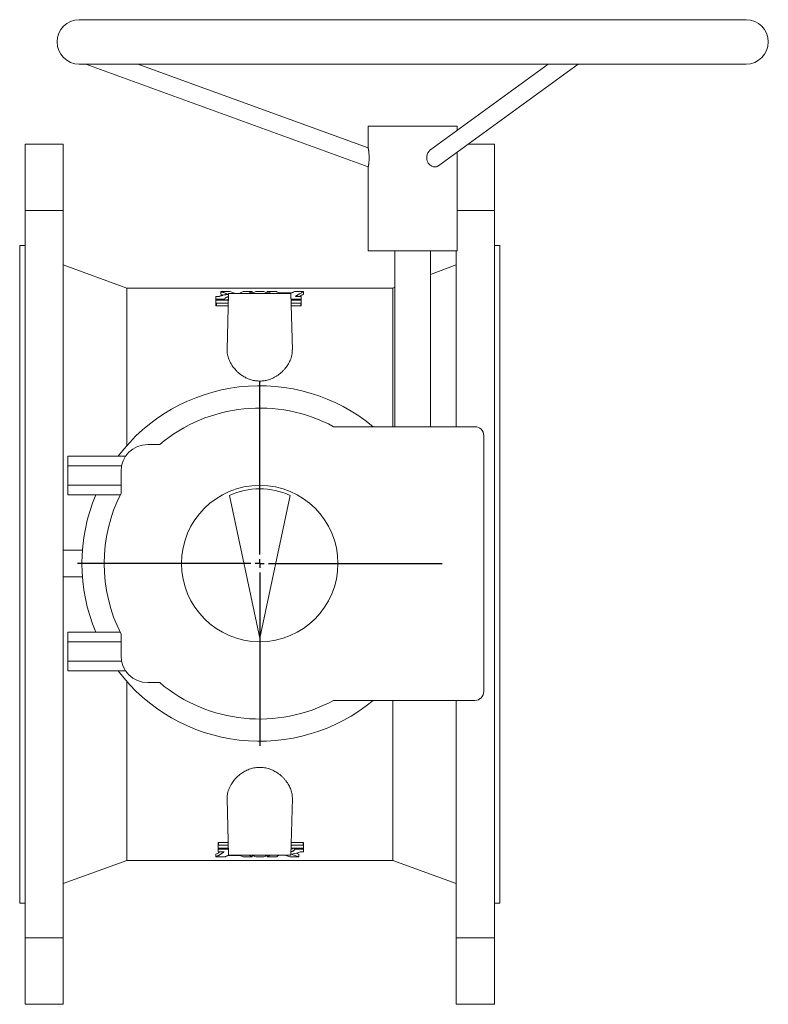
# Model space of a CAD drawing. Header units: millimetres. Extents: x -179 to 1076, y -276 to 773.
# Tile 5 of 5: x 655 to 1076, y 219 to 773. Entities that reach past the tile are written whole.
import ezdxf

# ---------------------------------------------------------------- set-up
doc = ezdxf.new("R2010")
doc.units = ezdxf.units.MM
doc.layers.add('FORMAT', color=7, linetype='Continuous')

# ---------------------------------------------------------------- blocks, each defined once
blk = doc.blocks.new('SW_CENTERMARKSYMBOL_1')
at = {"layer": 'FORMAT', "color": 0}
for p, q in [((0, 5), (0, 102.5)), ((-5, 0), (-102.5, 0)), ((0, 0), (-2.5, 0)), ((0, 0), (0, 2.5)), ((0, 0), (0, -2.5)), ((0, 0), (2.5, 0)), ((5, 0), (102.5, 0)), ((0, -5), (0, -102.5))]:
    blk.add_line(p, q, dxfattribs=at)

msp = doc.modelspace()

# ---------------------------------------------------------------- linework, layer by layer
at = {"color": 7, "linetype": 'Continuous', "lineweight": 15}
for p, q in [((1063.789, 773.224), (688.789, 773.224)), ((688.789, 748.224), (1063.789, 748.224)), ((692.413, 748.224), (851.289, 690.398)), ((851.296, 701.037), (721.651, 748.224)), ((952.421, 748.224), (886.515, 700.248)), ((890.932, 691.094), (969.413, 748.224)), ((851.289, 713.224), (851.289, 701.023)), ((851.289, 713.224), (901.289, 713.224)), ((901.289, 711.002), (901.289, 713.224)), ((679.789, 703.224), (658.289, 703.224)), ((658.289, 703.224), (658.289, 665.857)), ((679.789, 703.224), (679.789, 665.857)), ((901.289, 643.224), (901.289, 698.633)), ((907.595, 703.224), (922.289, 703.224)), ((922.289, 703.224), (922.289, 665.857)), ((851.289, 690.398), (851.289, 643.224)), ((658.289, 665.857), (658.289, 256.59)), ((679.789, 665.857), (658.289, 665.857)), ((679.789, 665.857), (679.789, 256.59)), ((901.289, 665.857), (922.289, 665.857)), ((922.289, 665.857), (922.289, 256.59)), ((658.289, 646.224), (655.289, 646.224)), ((655.289, 646.224), (655.289, 276.224)), ((851.289, 643.224), (901.289, 643.224)), ((866.289, 643.224), (866.289, 544.224)), ((886.289, 544.224), (886.289, 643.224)), ((900.789, 643.224), (900.789, 544.224)), ((925.289, 646.224), (922.289, 646.224)), ((925.289, 646.224), (925.289, 276.224)), ((715.506, 622.224), (679.789, 635.224)), ((900.789, 635.224), (886.289, 629.946)), ((865.071, 622.224), (715.506, 622.224)), ((715.506, 622.224), (715.506, 533.613)), ((866.289, 622.667), (865.071, 622.224)), ((865.071, 622.224), (865.071, 544.224)), ((765.641, 617.351), (765.641, 616.032)), ((765.641, 615.292), (765.641, 616.032)), ((765.641, 615.292), (765.641, 613.767)), ((765.881, 617.42), (767.259, 617.42)), ((765.881, 615.955), (770.445, 615.955)), ((765.881, 615.372), (772.688, 615.372)), ((768.31, 620.268), (768.31, 618.767)), ((768.348, 618.74), (769.77, 618.244)), ((768.55, 620.318), (773.226, 620.318)), ((770.684, 615.372), (770.684, 616.035)), ((772.789, 619.224), (771.955, 587.4)), ((772.789, 619.224), (807.789, 619.224)), ((781.132, 620.318), (785.808, 620.318)), ((786.048, 619.224), (786.048, 620.268)), ((788.245, 620.318), (792.332, 620.318)), ((794.529, 620.268), (794.529, 619.224)), ((794.769, 620.318), (799.445, 620.318)), ((801.157, 619.578), (808.309, 619.578)), ((808.622, 587.4), (807.789, 619.224)), ((807.874, 615.955), (813.401, 615.955)), ((807.889, 615.372), (813.401, 615.372)), ((810.022, 620.318), (814.697, 620.318)), ((810.582, 617.42), (813.401, 617.42)), ((813.641, 616.032), (813.641, 617.351)), ((813.641, 615.292), (813.641, 616.032)), ((813.641, 613.767), (813.641, 615.292)), ((814.937, 618.767), (814.937, 620.268)), ((765.641, 612.267), (765.641, 613.767)), ((765.881, 613.678), (772.643, 613.678)), ((765.881, 612.178), (772.604, 612.178)), ((807.934, 613.678), (813.401, 613.678)), ((807.973, 612.178), (813.401, 612.178)), ((813.641, 612.267), (813.641, 613.767)), ((911.289, 544.224), (831.849, 544.224)), ((916.289, 395.224), (916.289, 539.224)), ((734.01, 534.224), (727.289, 534.224)), ((714.865, 527.63), (682.289, 527.63)), ((682.289, 522.177), (682.289, 527.63)), ((712.582, 522.177), (682.289, 522.177)), ((682.289, 511.271), (682.289, 522.177)), ((712.289, 519.224), (712.289, 506.875)), ((712.289, 511.271), (682.289, 511.271)), ((682.289, 505.817), (682.289, 511.271)), ((711.76, 505.817), (682.289, 505.817)), ((790.289, 425.224), (773.206, 505.593)), ((790.289, 425.224), (807.372, 505.593)), ((679.789, 474.724), (690.57, 474.724)), ((679.789, 459.724), (690.57, 459.724)), ((711.76, 428.63), (682.289, 428.63)), ((682.289, 423.177), (682.289, 428.63)), ((712.289, 427.572), (712.289, 415.224)), ((682.289, 412.271), (682.289, 423.177)), ((712.289, 423.177), (682.289, 423.177)), ((712.582, 412.271), (682.289, 412.271)), ((682.289, 406.817), (682.289, 412.271)), ((714.865, 406.817), (682.289, 406.817)), ((715.506, 400.834), (715.506, 300.224)), ((727.289, 400.224), (734.01, 400.224)), ((831.849, 390.224), (911.289, 390.224)), ((865.071, 390.224), (865.071, 300.224)), ((900.789, 390.224), (900.789, 256.59)), ((771.955, 335.049), (772.789, 303.224)), ((807.789, 303.224), (808.622, 335.049)), ((767.177, 310.27), (772.604, 310.27)), ((807.973, 310.27), (814.697, 310.27)), ((766.937, 310.181), (766.937, 308.681)), ((766.937, 307.156), (766.937, 308.681)), ((766.937, 307.156), (766.937, 306.416)), ((766.937, 305.097), (766.937, 306.416)), ((767.177, 308.77), (772.643, 308.77)), ((767.177, 307.075), (772.688, 307.075)), ((767.177, 306.493), (772.703, 306.493)), ((767.177, 305.027), (769.995, 305.027)), ((807.89, 307.075), (814.697, 307.075)), ((807.934, 308.77), (814.697, 308.77)), ((809.893, 307.075), (809.893, 306.413)), ((810.133, 306.493), (814.697, 306.493)), ((813.319, 305.027), (814.697, 305.027)), ((814.937, 310.181), (814.937, 308.681)), ((814.937, 308.681), (814.937, 307.156)), ((814.937, 307.156), (814.937, 306.416)), ((814.937, 306.416), (814.937, 305.097)), ((679.789, 287.224), (715.506, 300.224)), ((715.506, 300.224), (865.071, 300.224)), ((765.64, 303.68), (765.64, 302.18)), ((765.88, 302.13), (770.556, 302.13)), ((772.268, 302.869), (779.42, 302.869)), ((772.789, 303.224), (807.789, 303.224)), ((781.132, 302.13), (785.808, 302.13)), ((784.179, 303.224), (786.03, 302.199)), ((786.048, 302.18), (786.048, 303.224)), ((788.245, 302.13), (792.332, 302.13)), ((794.529, 303.224), (794.529, 302.18)), ((794.547, 302.199), (796.398, 303.224)), ((794.769, 302.13), (799.445, 302.13)), ((807.351, 302.13), (812.027, 302.13)), ((810.808, 304.203), (812.23, 303.707)), ((812.267, 302.18), (812.267, 303.68)), ((865.071, 300.224), (900.789, 287.224)), ((655.289, 276.224), (658.289, 276.224)), ((922.289, 276.224), (925.289, 276.224)), ((679.789, 256.59), (658.289, 256.59)), ((658.289, 219.224), (658.289, 256.59)), ((679.789, 219.224), (679.789, 256.59)), ((900.789, 256.59), (922.289, 256.59)), ((900.789, 219.224), (900.789, 256.59)), ((922.289, 219.224), (922.289, 256.59)), ((679.789, 219.224), (658.289, 219.224)), ((900.789, 219.224), (922.289, 219.224))]:
    msp.add_line(p, q, dxfattribs=at)
at = {"color": 8, "linetype": 'Continuous', "lineweight": 0}
for p, q in [((765.881, 615.372), (765.881, 615.955)), ((768.348, 618.74), (768.348, 620.24)), ((770.445, 615.372), (770.445, 615.955)), ((772.436, 618.68), (772.436, 618.745)), ((786.03, 619.224), (786.03, 620.248)), ((794.547, 619.224), (794.547, 620.248)), ((810.361, 617.464), (810.361, 617.516)), ((813.401, 615.372), (813.401, 615.955)), ((814.919, 618.748), (814.919, 620.248)), ((765.881, 612.178), (765.881, 613.678)), ((813.401, 612.178), (813.401, 613.678)), ((767.177, 310.27), (767.177, 308.77)), ((814.697, 310.27), (814.697, 308.77)), ((767.177, 307.075), (767.177, 306.493)), ((770.217, 304.984), (770.217, 304.932)), ((810.133, 307.075), (810.133, 306.493)), ((814.697, 307.075), (814.697, 306.493)), ((765.658, 303.699), (765.658, 302.199)), ((786.03, 303.224), (786.03, 302.199)), ((794.547, 303.224), (794.547, 302.199)), ((808.141, 303.765), (808.141, 303.702)), ((812.23, 303.707), (812.23, 302.207))]:
    msp.add_line(p, q, dxfattribs=at)
at = {"color": 7, "linetype": 'Continuous', "lineweight": 15}
msp.add_circle((790.289, 467.224), 44, dxfattribs=at)
for centre, radius, start, end in [((688.789, 760.724), 12.5, 90, 270), ((1063.789, 760.724), 12.5, 270, 90), ((790.289, 467.224), 100, 50.35389, 142.83866), ((790.289, 467.224), 87.5, 61.64236, 130.02942), ((911.289, 539.224), 5, 360, 90), ((727.289, 519.224), 15, 90, 180), ((790.289, 467.224), 100, 157.29798, 202.70202), ((790.289, 467.224), 87.5, 153.05331, 206.94669), ((790.289, 467.224), 42, 66, 114), ((727.289, 415.224), 15, 180, 270), ((790.289, 467.224), 100, 217.16134, 309.64611), ((790.289, 467.224), 87.5, 229.97058, 298.35764), ((911.289, 395.224), 5, 270, 0)]:
    msp.add_arc(centre, radius, start, end, dxfattribs=at)
for points, knots in [([(851.289, 690.398), (851.291, 690.41), (851.297, 690.437), (851.338, 690.648), (851.401, 690.983), (851.478, 691.44), (851.563, 692.01), (851.644, 692.671), (851.714, 693.415), (851.766, 694.216), (851.794, 695.065), (851.795, 695.945), (851.768, 696.84), (851.714, 697.729), (851.636, 698.586), (851.546, 699.366), (851.468, 699.927), (851.411, 700.303), (851.362, 700.61), (851.316, 700.882), (851.289, 701.036), (851.291, 701.026), (851.291, 701.023)], [0, 0, 0, 0, 0.0505351, 0.1025366, 0.1530718, 0.2050752, 0.2555841, 0.3075408, 0.3583891, 0.4106308, 0.4630564, 0.5168367, 0.5724875, 0.629571, 0.6886138, 0.7493663, 0.8081108, 0.8385684, 0.8690193, 0.9217405, 0.976453, 1, 1, 1, 1]), ([(884.206, 695.535), (884.221, 695.854), (884.252, 696.501), (884.493, 697.439), (884.867, 698.332), (885.371, 699.141), (885.895, 699.73), (886.288, 700.084), (886.467, 700.208), (886.519, 700.244)], [0, 0, 0, 0, 0.1726258, 0.3503551, 0.5229322, 0.7004073, 0.8740129, 0.9639271, 1, 1, 1, 1]), ([(890.922, 691.108), (890.833, 691.038), (890.549, 690.818), (890.008, 690.585), (889.315, 690.41), (888.597, 690.38), (887.864, 690.486), (887.152, 690.726), (886.468, 691.099), (885.848, 691.587), (885.301, 692.186), (884.853, 692.87), (884.51, 693.632), (884.316, 694.346), (884.221, 694.987), (884.211, 695.352), (884.206, 695.535)], [0, 0, 0, 0, 0.0367114, 0.1162682, 0.1931383, 0.2722337, 0.3491713, 0.4283409, 0.5052614, 0.584415, 0.6612997, 0.7403823, 0.8179605, 0.8976471, 0.9485619, 1, 1, 1, 1]), ([(765.881, 617.42), (765.879, 617.42), (765.875, 617.42), (765.867, 617.42), (765.857, 617.42), (765.846, 617.42), (765.834, 617.419), (765.824, 617.418), (765.815, 617.418), (765.807, 617.417), (765.797, 617.416), (765.788, 617.415), (765.776, 617.413), (765.765, 617.412), (765.755, 617.41), (765.746, 617.408), (765.736, 617.406), (765.723, 617.403), (765.703, 617.398), (765.679, 617.389), (765.657, 617.377), (765.643, 617.364), (765.642, 617.355), (765.641, 617.351)], [0, 0, 0, 0, 0.015568, 0.0311642, 0.0624201, 0.0874671, 0.1250527, 0.1536657, 0.1708088, 0.1964683, 0.2178182, 0.2499265, 0.278534, 0.3214908, 0.3429667, 0.3751339, 0.4063188, 0.4374875, 0.5000347, 0.6248895, 0.7497972, 0.8746855, 1, 1, 1, 1]), ([(765.641, 616.032), (765.642, 616.027), (765.643, 616.017), (765.657, 616.003), (765.678, 615.99), (765.703, 615.979), (765.725, 615.973), (765.737, 615.97), (765.744, 615.968), (765.751, 615.967), (765.76, 615.965), (765.769, 615.964), (765.778, 615.962), (765.787, 615.961), (765.795, 615.96), (765.804, 615.959), (765.812, 615.958), (765.822, 615.957), (765.832, 615.956), (765.842, 615.956), (765.851, 615.955), (765.859, 615.955), (765.87, 615.955), (765.876, 615.955), (765.881, 615.955)], [0, 0, 0, 0, 0.1248605, 0.2495755, 0.3745157, 0.4990924, 0.5705849, 0.6063637, 0.6206619, 0.6420818, 0.6665095, 0.7030984, 0.7214485, 0.7490266, 0.7776665, 0.7948576, 0.8206335, 0.8420901, 0.8742026, 0.9027726, 0.9200529, 0.9459909, 0.9676078, 1, 1, 1, 1]), ([(765.881, 615.372), (765.879, 615.372), (765.875, 615.372), (765.867, 615.372), (765.857, 615.372), (765.845, 615.371), (765.834, 615.371), (765.823, 615.37), (765.814, 615.369), (765.806, 615.368), (765.797, 615.367), (765.788, 615.366), (765.776, 615.364), (765.766, 615.363), (765.755, 615.36), (765.735, 615.356), (765.708, 615.348), (765.678, 615.336), (765.657, 615.322), (765.643, 615.307), (765.641, 615.297), (765.641, 615.292)], [0, 0, 0, 0, 0.015571, 0.0311707, 0.0624343, 0.0874874, 0.1250802, 0.1536958, 0.1708385, 0.1964941, 0.2178549, 0.2499832, 0.2750254, 0.3126239, 0.3439473, 0.3752158, 0.5000026, 0.6248497, 0.7498269, 0.8747312, 1, 1, 1, 1]), ([(767.471, 617.457), (767.47, 617.457), (767.467, 617.455), (767.462, 617.453), (767.451, 617.448), (767.438, 617.443), (767.422, 617.439), (767.405, 617.435), (767.386, 617.431), (767.367, 617.428), (767.347, 617.425), (767.326, 617.423), (767.305, 617.422), (767.283, 617.421), (767.268, 617.42), (767.259, 617.42)], [0, 0, 0, 0, 0.0249107, 0.0623604, 0.1249217, 0.2500395, 0.3070625, 0.3925323, 0.4997877, 0.5814277, 0.6424178, 0.7494526, 0.8312349, 0.8924635, 1, 1, 1, 1]), ([(772.325, 618.656), (772.237, 618.646), (772.063, 618.627), (771.806, 618.597), (771.511, 618.559), (771.182, 618.512), (770.701, 618.436), (770.126, 618.331), (769.525, 618.196), (769.007, 618.059), (768.601, 617.934), (768.261, 617.814), (767.976, 617.701), (767.71, 617.582), (767.551, 617.499), (767.471, 617.457)], [0, 0, 0, 0, 0.0419838, 0.0838655, 0.1256827, 0.1880938, 0.2505245, 0.3752476, 0.5006058, 0.6007312, 0.7004229, 0.7747769, 0.8493585, 0.9243674, 1, 1, 1, 1]), ([(768.55, 620.318), (768.549, 620.318), (768.546, 620.318), (768.542, 620.318), (768.538, 620.318), (768.534, 620.318), (768.53, 620.318), (768.526, 620.318), (768.522, 620.318), (768.518, 620.317), (768.514, 620.317), (768.51, 620.317), (768.506, 620.317), (768.502, 620.317), (768.498, 620.317), (768.494, 620.317), (768.49, 620.316), (768.485, 620.316), (768.48, 620.316), (768.474, 620.315), (768.469, 620.315), (768.462, 620.314), (768.455, 620.314), (768.448, 620.313), (768.438, 620.312), (768.412, 620.309), (768.382, 620.304), (768.354, 620.297), (768.338, 620.291), (768.325, 620.285), (768.316, 620.279), (768.311, 620.272), (768.309, 620.264), (768.317, 620.255), (768.332, 620.246), (768.342, 620.242), (768.348, 620.24)], [0, 0, 0, 0, 0.00778667, 0.01558327, 0.02338879, 0.03120217, 0.0390223, 0.04684809, 0.05467838, 0.06251203, 0.07034786, 0.0781847, 0.08602135, 0.09385663, 0.10168936, 0.10951835, 0.11734244, 0.12516048, 0.13943652, 0.14798803, 0.1608028, 0.1714988, 0.18757086, 0.20322169, 0.21888855, 0.25022957, 0.37489296, 0.44638943, 0.49985513, 0.56247016, 0.62489893, 0.68737993, 0.74996361, 0.87460769, 0.93725872, 1, 1, 1, 1]), ([(768.313, 618.767), (768.312, 618.766), (768.308, 618.758), (768.324, 618.749), (768.343, 618.742), (768.348, 618.74)], [0, 0, 0, 0, 0.1728826, 0.7820101, 1, 1, 1, 1]), ([(768.348, 620.24), (768.581, 620.162), (769.046, 620.006), (769.739, 619.764), (770.425, 619.517), (771.102, 619.265), (771.772, 619.009), (772.215, 618.833), (772.436, 618.745)], [0, 0, 0, 0, 0.1709178, 0.340135, 0.5076518, 0.6734681, 0.8375842, 1, 1, 1, 1]), ([(770.445, 615.955), (770.447, 615.955), (770.451, 615.955), (770.459, 615.955), (770.468, 615.955), (770.481, 615.956), (770.491, 615.956), (770.501, 615.957), (770.51, 615.958), (770.52, 615.959), (770.53, 615.96), (770.54, 615.961), (770.551, 615.963), (770.562, 615.965), (770.573, 615.967), (770.593, 615.971), (770.621, 615.979), (770.65, 615.991), (770.671, 616.005), (770.683, 616.02), (770.684, 616.03), (770.684, 616.035)], [0, 0, 0, 0, 0.015576, 0.0311812, 0.0624561, 0.087518, 0.1251209, 0.141482, 0.165989, 0.1965349, 0.2179111, 0.250061, 0.2751167, 0.3127276, 0.3440518, 0.3753105, 0.5001586, 0.6249817, 0.7500255, 0.8748828, 1, 1, 1, 1]), ([(770.684, 616.035), (770.685, 616.11), (770.685, 616.261), (770.806, 616.48), (770.997, 616.672), (771.238, 616.838), (771.505, 616.979), (771.818, 617.11), (772.178, 617.229), (772.487, 617.315), (772.687, 617.357), (772.74, 617.368)], [0, 0, 0, 0, 0.1431374, 0.2854746, 0.427896, 0.5349806, 0.6419427, 0.7487511, 0.8554037, 0.9619881, 1, 1, 1, 1]), ([(771.31, 615.372), (771.469, 615.451), (771.786, 615.607), (772.275, 615.767), (772.614, 615.837), (772.7, 615.854)], [0, 0, 0, 0, 0.42852309, 0.85500903, 1, 1, 1, 1]), ([(772.436, 618.745), (772.441, 618.744), (772.45, 618.74), (772.463, 618.731), (772.474, 618.721), (772.475, 618.707), (772.465, 618.694), (772.447, 618.684), (772.428, 618.676), (772.406, 618.669), (772.382, 618.664), (772.362, 618.661), (772.354, 618.659), (772.347, 618.658), (772.339, 618.657), (772.332, 618.656), (772.328, 618.656), (772.326, 618.656), (772.325, 618.656)], [0, 0, 0, 0, 0.0623928, 0.1251937, 0.2500235, 0.3751694, 0.500066, 0.6249122, 0.6875321, 0.7502007, 0.8748895, 0.906236, 0.9219081, 0.9375703, 0.9688377, 0.9844348, 0.9922218, 1, 1, 1, 1]), ([(773.428, 620.295), (773.428, 620.295), (773.426, 620.295), (773.424, 620.296), (773.419, 620.298), (773.408, 620.301), (773.395, 620.304), (773.379, 620.307), (773.363, 620.309), (773.34, 620.312), (773.314, 620.315), (773.285, 620.317), (773.256, 620.318), (773.236, 620.318), (773.226, 620.318)], [0, 0, 0, 0, 0.01556998, 0.03115832, 0.06238188, 0.12496055, 0.25018368, 0.30730197, 0.39276348, 0.50002541, 0.64291864, 0.74981936, 0.87506885, 1, 1, 1, 1]), ([(776.43, 619.224), (776.158, 619.329), (775.161, 619.715), (774.158, 620.051), (773.428, 620.295)], [0, 0, 0, 0, 0.2722746, 1, 1, 1, 1]), ([(780.911, 620.287), (780.441, 620.045), (779.794, 619.712), (779.151, 619.329), (778.974, 619.224)], [0, 0, 0, 0, 0.725058, 1, 1, 1, 1]), ([(781.132, 620.318), (781.129, 620.318), (781.123, 620.318), (781.112, 620.318), (781.096, 620.317), (781.079, 620.317), (781.063, 620.316), (781.047, 620.315), (781.029, 620.313), (781.013, 620.311), (780.999, 620.309), (780.985, 620.307), (780.971, 620.305), (780.958, 620.302), (780.946, 620.299), (780.936, 620.297), (780.923, 620.292), (780.916, 620.289), (780.911, 620.287)], [0, 0, 0, 0, 0.0311208, 0.0623177, 0.1248451, 0.1963441, 0.2498516, 0.2996337, 0.3745354, 0.4460487, 0.4996435, 0.5495211, 0.6242823, 0.6957545, 0.7493933, 0.8118403, 0.8743771, 1, 1, 1, 1]), ([(784.164, 619.224), (784.405, 619.364), (785.025, 619.727), (785.649, 620.05), (786.03, 620.248)], [0, 0, 0, 0, 0.3884123, 1, 1, 1, 1]), ([(786.03, 620.248), (786.033, 620.25), (786.04, 620.254), (786.048, 620.262), (786.049, 620.27), (786.043, 620.278), (786.035, 620.284), (786.024, 620.29), (786.005, 620.297), (785.972, 620.305), (785.938, 620.31), (785.916, 620.313), (785.91, 620.313), (785.903, 620.314), (785.897, 620.314), (785.888, 620.315), (785.881, 620.316), (785.874, 620.316), (785.868, 620.316), (785.86, 620.317), (785.853, 620.317), (785.845, 620.317), (785.838, 620.318), (785.83, 620.318), (785.823, 620.318), (785.815, 620.318), (785.811, 620.318), (785.808, 620.318)], [0, 0, 0, 0, 0.06237012, 0.12507141, 0.24974109, 0.31235724, 0.374705, 0.43725626, 0.49983718, 0.62452188, 0.74916781, 0.76482387, 0.7804926, 0.79303158, 0.81183637, 0.8261544, 0.84760083, 0.85830623, 0.8743346, 0.88865579, 0.91019532, 0.92097704, 0.93715613, 0.95153838, 0.97309815, 0.98386746, 1, 1, 1, 1]), ([(788.023, 620.287), (787.519, 620.028), (786.872, 619.696), (786.229, 619.309), (786.088, 619.224)], [0, 0, 0, 0, 0.7794857, 1, 1, 1, 1]), ([(788.245, 620.318), (788.242, 620.318), (788.236, 620.318), (788.224, 620.318), (788.209, 620.317), (788.191, 620.317), (788.175, 620.316), (788.159, 620.315), (788.142, 620.313), (788.125, 620.311), (788.111, 620.309), (788.098, 620.307), (788.083, 620.305), (788.07, 620.302), (788.059, 620.299), (788.048, 620.297), (788.036, 620.292), (788.028, 620.289), (788.023, 620.287)], [0, 0, 0, 0, 0.0311208, 0.0623177, 0.1248451, 0.1963441, 0.2498516, 0.2996337, 0.3745354, 0.4460487, 0.4996435, 0.5495211, 0.6242823, 0.6957545, 0.7493933, 0.8118403, 0.8743771, 1, 1, 1, 1]), ([(792.554, 620.287), (792.549, 620.289), (792.542, 620.292), (792.531, 620.296), (792.524, 620.298), (792.518, 620.3), (792.508, 620.302), (792.495, 620.305), (792.48, 620.307), (792.466, 620.309), (792.45, 620.311), (792.435, 620.313), (792.418, 620.315), (792.401, 620.316), (792.382, 620.317), (792.365, 620.317), (792.349, 620.318), (792.338, 620.318), (792.332, 620.318)], [0, 0, 0, 0, 0.124774, 0.1873592, 0.2123745, 0.2498391, 0.2996377, 0.3744752, 0.4459741, 0.4995891, 0.5566293, 0.64202, 0.6848921, 0.7492662, 0.8308534, 0.8921023, 0.9352753, 1, 1, 1, 1]), ([(794.49, 619.224), (794.348, 619.309), (793.705, 619.696), (793.058, 620.028), (792.554, 620.287)], [0, 0, 0, 0, 0.2205076, 1, 1, 1, 1]), ([(794.769, 620.318), (794.768, 620.318), (794.765, 620.318), (794.762, 620.318), (794.758, 620.318), (794.754, 620.318), (794.75, 620.318), (794.747, 620.318), (794.743, 620.318), (794.739, 620.318), (794.736, 620.317), (794.732, 620.317), (794.728, 620.317), (794.725, 620.317), (794.721, 620.317), (794.717, 620.317), (794.714, 620.317), (794.71, 620.316), (794.706, 620.316), (794.703, 620.316), (794.699, 620.316), (794.695, 620.315), (794.689, 620.315), (794.683, 620.315), (794.675, 620.314), (794.668, 620.313), (794.661, 620.313), (794.639, 620.31), (794.613, 620.306), (794.586, 620.3), (794.568, 620.295), (794.553, 620.29), (794.538, 620.282), (794.528, 620.272), (794.529, 620.262), (794.537, 620.254), (794.544, 620.25), (794.547, 620.248)], [0, 0, 0, 0, 0.007787, 0.0155832, 0.0233877, 0.0311997, 0.0390183, 0.0468424, 0.0546712, 0.0625037, 0.0703389, 0.0781758, 0.0860135, 0.0938509, 0.101687, 0.1095208, 0.1173513, 0.1251776, 0.1329987, 0.1408135, 0.1486213, 0.1564209, 0.1688821, 0.1875937, 0.2000935, 0.2188709, 0.2367758, 0.2502116, 0.3749391, 0.4375762, 0.500071, 0.5625178, 0.6251541, 0.7498397, 0.8746534, 0.9373735, 1, 1, 1, 1]), ([(794.547, 620.248), (794.996, 620.016), (795.618, 619.695), (796.236, 619.326), (796.408, 619.224)], [0, 0, 0, 0, 0.7210666, 1, 1, 1, 1]), ([(799.667, 620.287), (799.662, 620.289), (799.654, 620.292), (799.643, 620.296), (799.637, 620.298), (799.63, 620.3), (799.62, 620.302), (799.607, 620.305), (799.593, 620.307), (799.579, 620.309), (799.563, 620.311), (799.547, 620.313), (799.531, 620.315), (799.514, 620.316), (799.495, 620.317), (799.477, 620.317), (799.461, 620.318), (799.451, 620.318), (799.445, 620.318)], [0, 0, 0, 0, 0.124774, 0.1873592, 0.2123745, 0.2498391, 0.2996377, 0.3744752, 0.4459741, 0.4995891, 0.5566293, 0.64202, 0.6848921, 0.7492662, 0.8308534, 0.8921023, 0.9352753, 1, 1, 1, 1]), ([(800.936, 619.612), (800.726, 619.728), (800.304, 619.96), (799.88, 620.177), (799.667, 620.287)], [0, 0, 0, 0, 0.4962379, 1, 1, 1, 1]), ([(801.157, 619.578), (801.154, 619.578), (801.149, 619.578), (801.137, 619.578), (801.121, 619.579), (801.104, 619.579), (801.087, 619.58), (801.071, 619.582), (801.054, 619.583), (801.038, 619.585), (801.024, 619.587), (801.01, 619.59), (800.996, 619.592), (800.982, 619.596), (800.971, 619.599), (800.961, 619.602), (800.948, 619.606), (800.941, 619.61), (800.936, 619.612)], [0, 0, 0, 0, 0.0311203, 0.0623171, 0.1248443, 0.1963414, 0.2498446, 0.2996263, 0.3745356, 0.4460502, 0.4996411, 0.5495102, 0.6242857, 0.6957641, 0.7494005, 0.8118373, 0.8743983, 1, 1, 1, 1]), ([(808.531, 619.612), (808.526, 619.61), (808.519, 619.606), (808.508, 619.602), (808.501, 619.6), (808.494, 619.598), (808.484, 619.596), (808.471, 619.593), (808.457, 619.59), (808.443, 619.587), (808.427, 619.585), (808.412, 619.583), (808.395, 619.582), (808.378, 619.58), (808.359, 619.579), (808.341, 619.579), (808.325, 619.578), (808.315, 619.578), (808.309, 619.578)], [0, 0, 0, 0, 0.1247775, 0.1873638, 0.2123799, 0.2498463, 0.2996471, 0.3744781, 0.4459751, 0.4995907, 0.5566337, 0.6420168, 0.6848864, 0.7492611, 0.8308536, 0.89209, 0.9352673, 1, 1, 1, 1]), ([(809.8, 620.287), (809.586, 620.177), (809.163, 619.96), (808.74, 619.728), (808.531, 619.612)], [0, 0, 0, 0, 0.5037621, 1, 1, 1, 1]), ([(810.022, 620.318), (810.019, 620.318), (810.013, 620.318), (810.001, 620.318), (809.985, 620.317), (809.968, 620.317), (809.952, 620.316), (809.936, 620.315), (809.919, 620.313), (809.902, 620.311), (809.888, 620.309), (809.874, 620.307), (809.86, 620.305), (809.847, 620.302), (809.835, 620.299), (809.825, 620.297), (809.812, 620.292), (809.805, 620.289), (809.8, 620.287)], [0, 0, 0, 0, 0.0311208, 0.0623177, 0.1248451, 0.1963441, 0.2498516, 0.2996337, 0.3745354, 0.4460487, 0.4996435, 0.5495211, 0.6242823, 0.6957545, 0.7493933, 0.8118403, 0.8743771, 1, 1, 1, 1]), ([(810.582, 617.42), (810.581, 617.42), (810.579, 617.42), (810.575, 617.42), (810.571, 617.42), (810.567, 617.42), (810.564, 617.421), (810.56, 617.421), (810.556, 617.421), (810.552, 617.421), (810.549, 617.421), (810.545, 617.421), (810.541, 617.421), (810.538, 617.422), (810.534, 617.422), (810.53, 617.422), (810.526, 617.422), (810.523, 617.422), (810.519, 617.423), (810.516, 617.423), (810.512, 617.423), (810.508, 617.424), (810.502, 617.424), (810.495, 617.425), (810.488, 617.426), (810.481, 617.427), (810.474, 617.428), (810.452, 617.431), (810.425, 617.437), (810.398, 617.445), (810.381, 617.452), (810.366, 617.459), (810.351, 617.469), (810.341, 617.483), (810.343, 617.497), (810.351, 617.508), (810.357, 617.513), (810.361, 617.516)], [0, 0, 0, 0, 0.0077876, 0.0155845, 0.0233901, 0.0312032, 0.0390229, 0.0468483, 0.0546784, 0.0625122, 0.0703485, 0.0781865, 0.0860249, 0.0938629, 0.1016992, 0.1095329, 0.1173629, 0.1251881, 0.1330076, 0.1408202, 0.1486251, 0.1564211, 0.1688821, 0.187609, 0.2001174, 0.2189053, 0.2345777, 0.2502559, 0.3749999, 0.4376553, 0.5001058, 0.5626211, 0.6252472, 0.7499544, 0.8747356, 0.9374277, 1, 1, 1, 1]), ([(810.361, 617.516), (810.509, 617.617), (810.806, 617.821), (811.255, 618.118), (811.709, 618.411), (812.168, 618.699), (812.724, 619.038), (813.382, 619.422), (814.145, 619.847), (814.66, 620.114), (814.919, 620.248)], [0, 0, 0, 0, 0.0981316, 0.1971671, 0.2971064, 0.3979496, 0.4996967, 0.6635563, 0.830324, 1, 1, 1, 1]), ([(812.539, 617.42), (812.569, 617.44), (813.357, 617.949), (814.153, 618.356), (814.919, 618.748)], [0, 0, 0, 0, 0.03841622, 1, 1, 1, 1]), ([(813.641, 617.351), (813.64, 617.355), (813.638, 617.364), (813.624, 617.377), (813.603, 617.389), (813.578, 617.398), (813.558, 617.403), (813.548, 617.406), (813.541, 617.407), (813.535, 617.408), (813.528, 617.41), (813.52, 617.411), (813.513, 617.412), (813.504, 617.414), (813.495, 617.415), (813.486, 617.416), (813.477, 617.417), (813.469, 617.417), (813.459, 617.418), (813.448, 617.419), (813.434, 617.42), (813.423, 617.42), (813.412, 617.42), (813.405, 617.42), (813.401, 617.42)], [0, 0, 0, 0, 0.1248577, 0.2495604, 0.3745131, 0.4990915, 0.5616627, 0.5929753, 0.6054923, 0.6242504, 0.6527777, 0.6698542, 0.6954734, 0.7168817, 0.7490613, 0.7777031, 0.7948919, 0.8206596, 0.8421058, 0.8741973, 0.9151581, 0.9460215, 0.9676273, 1, 1, 1, 1]), ([(813.401, 615.955), (813.403, 615.955), (813.407, 615.955), (813.415, 615.955), (813.424, 615.955), (813.436, 615.956), (813.447, 615.956), (813.458, 615.957), (813.467, 615.958), (813.475, 615.958), (813.484, 615.96), (813.494, 615.961), (813.505, 615.962), (813.515, 615.964), (813.526, 615.966), (813.546, 615.97), (813.573, 615.978), (813.603, 615.99), (813.624, 616.003), (813.638, 616.017), (813.64, 616.027), (813.641, 616.032)], [0, 0, 0, 0, 0.0155708, 0.0311703, 0.0624331, 0.0874856, 0.1250782, 0.1536945, 0.1708383, 0.1964965, 0.2178548, 0.2499787, 0.2750185, 0.3126154, 0.3439396, 0.3752115, 0.4999859, 0.6248414, 0.7498041, 0.8747099, 1, 1, 1, 1]), ([(813.641, 615.292), (813.64, 615.297), (813.638, 615.307), (813.625, 615.322), (813.603, 615.336), (813.578, 615.346), (813.557, 615.353), (813.544, 615.356), (813.537, 615.358), (813.531, 615.359), (813.522, 615.361), (813.513, 615.363), (813.504, 615.365), (813.495, 615.366), (813.486, 615.367), (813.477, 615.368), (813.47, 615.369), (813.46, 615.37), (813.449, 615.371), (813.44, 615.371), (813.43, 615.372), (813.422, 615.372), (813.412, 615.372), (813.405, 615.372), (813.401, 615.372)], [0, 0, 0, 0, 0.1248618, 0.2495823, 0.3745133, 0.4990885, 0.5705721, 0.6063535, 0.6206539, 0.6420784, 0.6665129, 0.7030959, 0.7214404, 0.7490133, 0.777652, 0.7948441, 0.8206237, 0.8420853, 0.874208, 0.9027517, 0.9200341, 0.9459768, 0.9675988, 1, 1, 1, 1]), ([(814.919, 620.248), (814.923, 620.25), (814.929, 620.254), (814.937, 620.262), (814.938, 620.27), (814.932, 620.278), (814.924, 620.284), (814.913, 620.29), (814.894, 620.297), (814.862, 620.305), (814.827, 620.31), (814.805, 620.313), (814.799, 620.313), (814.792, 620.314), (814.786, 620.314), (814.778, 620.315), (814.771, 620.316), (814.763, 620.316), (814.757, 620.316), (814.749, 620.317), (814.742, 620.317), (814.734, 620.317), (814.728, 620.318), (814.719, 620.318), (814.712, 620.318), (814.704, 620.318), (814.7, 620.318), (814.697, 620.318)], [0, 0, 0, 0, 0.0623701, 0.1250714, 0.2497411, 0.3123572, 0.374705, 0.4372563, 0.4998372, 0.6245219, 0.7491678, 0.7648239, 0.7804926, 0.7930316, 0.8118364, 0.8261544, 0.8476008, 0.8583062, 0.8743346, 0.8886558, 0.9101953, 0.920977, 0.9371561, 0.9515384, 0.9730982, 0.9838675, 1, 1, 1, 1]), ([(814.919, 618.748), (814.929, 618.754), (814.941, 618.76), (814.936, 618.767), (814.936, 618.767)], [0, 0, 0, 0, 0.87870722, 1, 1, 1, 1]), ([(765.641, 613.767), (765.641, 613.761), (765.643, 613.75), (765.657, 613.734), (765.678, 613.718), (765.703, 613.707), (765.724, 613.699), (765.737, 613.696), (765.744, 613.694), (765.751, 613.692), (765.759, 613.69), (765.768, 613.688), (765.777, 613.687), (765.786, 613.685), (765.795, 613.684), (765.803, 613.683), (765.811, 613.682), (765.821, 613.681), (765.832, 613.68), (765.842, 613.679), (765.851, 613.679), (765.859, 613.678), (765.869, 613.678), (765.876, 613.678), (765.881, 613.678)], [0, 0, 0, 0, 0.1248646, 0.2496015, 0.3745141, 0.4990934, 0.5705521, 0.6063383, 0.6242179, 0.642078, 0.6665279, 0.7031039, 0.7214323, 0.7489901, 0.7776232, 0.7948167, 0.820604, 0.8420768, 0.8742231, 0.9027072, 0.9199864, 0.9459409, 0.9675757, 1, 1, 1, 1]), ([(765.641, 612.267), (765.641, 612.244), (765.664, 612.222), (765.752, 612.188), (765.815, 612.178), (765.881, 612.178)], [0, 0, 0, 0, 0.5, 0.5, 1, 1, 1, 1]), ([(813.401, 613.678), (813.403, 613.678), (813.407, 613.678), (813.415, 613.678), (813.424, 613.678), (813.436, 613.679), (813.448, 613.68), (813.458, 613.681), (813.467, 613.682), (813.475, 613.682), (813.485, 613.684), (813.494, 613.685), (813.505, 613.687), (813.516, 613.689), (813.527, 613.691), (813.547, 613.696), (813.574, 613.705), (813.603, 613.718), (813.625, 613.734), (813.638, 613.75), (813.64, 613.761), (813.641, 613.767)], [0, 0, 0, 0, 0.0155713, 0.0311718, 0.0624372, 0.087492, 0.1250855, 0.1536991, 0.170839, 0.1964873, 0.2178568, 0.2499966, 0.275045, 0.3126477, 0.3439688, 0.3752285, 0.5000511, 0.6248815, 0.7498885, 0.8747847, 1, 1, 1, 1]), ([(813.401, 612.178), (813.466, 612.178), (813.529, 612.189), (813.616, 612.222), (813.641, 612.244), (813.641, 612.267)], [0, 0, 0, 0, 0.5, 0.5, 1, 1, 1, 1]), ([(771.965, 587.4), (771.963, 587.008), (771.957, 586.162), (772.138, 584.84), (772.454, 583.48), (772.902, 582.149), (773.462, 580.853), (774.148, 579.567), (774.958, 578.3), (775.866, 577.096), (776.861, 575.961), (777.936, 574.9), (779.122, 573.891), (780.304, 573.035), (781.451, 572.323), (782.533, 571.741), (783.675, 571.22), (784.852, 570.778), (786.059, 570.422), (787.286, 570.155), (788.541, 569.968), (789.39, 569.924), (789.814, 569.902)], [0, 0, 0, 0, 0.0550139, 0.1188687, 0.1825575, 0.241553, 0.3007512, 0.3600004, 0.4191648, 0.4781319, 0.5319943, 0.5860132, 0.6399835, 0.6937798, 0.7330153, 0.7723692, 0.8116879, 0.8508755, 0.8880865, 0.9254698, 0.9628261, 1, 1, 1, 1]), ([(789.814, 569.902), (790.209, 569.899), (791.001, 569.894), (792.184, 569.993), (793.35, 570.165), (794.612, 570.442), (795.947, 570.849), (797.33, 571.398), (798.675, 572.061), (799.97, 572.831), (801.204, 573.7), (802.338, 574.631), (803.407, 575.641), (804.403, 576.726), (805.317, 577.88), (806.121, 579.062), (806.813, 580.262), (807.449, 581.582), (807.991, 583.02), (808.391, 584.567), (808.617, 586.034), (808.612, 586.968), (808.61, 587.4)], [0, 0, 0, 0, 0.0336485, 0.0674472, 0.1012599, 0.1349275, 0.1795093, 0.2242312, 0.2688599, 0.3177938, 0.3669, 0.4160581, 0.465063, 0.5188789, 0.5728672, 0.6269406, 0.6809785, 0.7348361, 0.8034336, 0.8722425, 0.9410394, 1, 1, 1, 1]), ([(808.606, 335.05), (808.614, 335.17), (808.649, 335.73), (808.561, 336.749), (808.349, 338.07), (807.998, 339.372), (807.536, 340.648), (806.953, 341.92), (806.25, 343.179), (805.428, 344.416), (804.486, 345.626), (803.421, 346.798), (802.229, 347.92), (801.037, 348.873), (799.882, 349.665), (798.799, 350.311), (797.651, 350.898), (796.409, 351.427), (795.071, 351.879), (793.641, 352.234), (792.163, 352.47), (790.654, 352.569), (789.138, 352.533), (787.677, 352.368), (786.291, 352.087), (784.988, 351.715), (783.705, 351.243), (782.457, 350.673), (781.25, 350.01), (780.12, 349.284), (779.026, 348.474), (777.977, 347.581), (776.981, 346.609), (776.077, 345.601), (775.264, 344.566), (774.472, 343.41), (773.731, 342.134), (773.074, 340.738), (772.564, 339.337), (772.203, 337.959), (772.003, 336.614), (771.927, 335.65), (771.963, 335.135), (771.969, 335.05)], [0, 0, 0, 0, 0.0084465, 0.0391171, 0.0697097, 0.0983049, 0.1269913, 0.155704, 0.1843813, 0.2129685, 0.2414774, 0.2700719, 0.2986411, 0.3271153, 0.3472869, 0.3675178, 0.3877303, 0.4078769, 0.4295565, 0.4512928, 0.4729526, 0.494721, 0.5165718, 0.5383428, 0.5584214, 0.5785578, 0.5986516, 0.6203567, 0.6421387, 0.6639434, 0.6856794, 0.7100771, 0.7345502, 0.7590657, 0.7835701, 0.8079942, 0.8394423, 0.8709702, 0.9025011, 0.9339534, 0.9639352, 0.9940365, 1, 1, 1, 1]), ([(766.937, 310.181), (766.937, 310.204), (766.96, 310.226), (767.048, 310.259), (767.111, 310.27), (767.177, 310.27)], [0, 0, 0, 0, 0.5, 0.5, 1, 1, 1, 1]), ([(814.697, 310.27), (814.762, 310.27), (814.825, 310.259), (814.912, 310.226), (814.937, 310.204), (814.937, 310.181)], [0, 0, 0, 0, 0.5, 0.5, 1, 1, 1, 1]), ([(765.658, 303.699), (766.184, 303.973), (766.976, 304.385), (767.762, 304.866), (768.026, 305.027)], [0, 0, 0, 0, 0.66466245, 1, 1, 1, 1]), ([(770.217, 304.932), (770.049, 304.817), (769.714, 304.588), (769.211, 304.256), (768.706, 303.933), (768.201, 303.62), (767.694, 303.316), (767.187, 303.022), (766.678, 302.738), (766.169, 302.463), (765.828, 302.287), (765.658, 302.199)], [0, 0, 0, 0, 0.1110186, 0.2220465, 0.3330896, 0.4441539, 0.5552453, 0.6663697, 0.777533, 0.8887412, 1, 1, 1, 1]), ([(767.177, 308.77), (767.164, 308.77), (767.152, 308.769), (767.139, 308.769), (767.112, 308.767), (767.086, 308.764), (767.062, 308.759), (767.037, 308.754), (767.014, 308.747), (766.996, 308.739), (766.977, 308.731), (766.962, 308.722), (766.952, 308.712), (766.942, 308.702), (766.937, 308.691), (766.937, 308.681)], [0, 0, 0, 0, 0.0957557, 0.0957557, 0.0957557, 0.3072597, 0.3072597, 0.3072597, 0.5331709, 0.5331709, 0.5331709, 0.7668098, 0.7668098, 0.7668098, 1, 1, 1, 1]), ([(766.937, 307.156), (766.937, 307.149), (766.94, 307.141), (766.945, 307.134), (766.953, 307.126), (766.964, 307.118), (766.979, 307.11), (766.994, 307.103), (767.012, 307.097), (767.033, 307.092), (767.053, 307.086), (767.076, 307.082), (767.1, 307.08), (767.125, 307.077), (767.151, 307.075), (767.177, 307.075)], [0, 0, 0, 0, 0.1773741, 0.1773741, 0.1773741, 0.3928342, 0.3928342, 0.3928342, 0.5980627, 0.5980627, 0.5980627, 0.7988887, 0.7988887, 0.7988887, 1, 1, 1, 1]), ([(767.177, 306.493), (767.163, 306.493), (767.149, 306.493), (767.136, 306.492), (767.109, 306.49), (767.082, 306.487), (767.059, 306.483), (767.034, 306.479), (767.012, 306.473), (766.994, 306.466), (766.976, 306.459), (766.961, 306.451), (766.951, 306.442), (766.942, 306.434), (766.937, 306.425), (766.937, 306.416)], [0, 0, 0, 0, 0.1061181, 0.1061181, 0.1061181, 0.3187356, 0.3187356, 0.3187356, 0.5421943, 0.5421943, 0.5421943, 0.7712621, 0.7712621, 0.7712621, 1, 1, 1, 1]), ([(766.937, 305.097), (766.937, 305.091), (766.939, 305.085), (766.945, 305.079), (766.951, 305.071), (766.963, 305.064), (766.978, 305.058), (766.992, 305.052), (767.01, 305.046), (767.031, 305.041), (767.052, 305.037), (767.075, 305.033), (767.1, 305.031), (767.124, 305.029), (767.151, 305.027), (767.177, 305.027)], [0, 0, 0, 0, 0.1680675, 0.1680675, 0.1680675, 0.3835696, 0.3835696, 0.3835696, 0.591255, 0.591255, 0.591255, 0.7955175, 0.7955175, 0.7955175, 1, 1, 1, 1]), ([(770.233, 304.958), (770.234, 304.96), (770.235, 304.968), (770.223, 304.981), (770.198, 304.996), (770.16, 305.009), (770.112, 305.019), (770.055, 305.026), (770.015, 305.027), (769.995, 305.027)], [0, 0, 0, 0, 0.0593698, 0.2160369, 0.3728385, 0.5293093, 0.6858178, 0.8426263, 1, 1, 1, 1]), ([(807.837, 305.08), (807.889, 305.09), (808.089, 305.132), (808.398, 305.219), (808.758, 305.338), (809.072, 305.469), (809.339, 305.609), (809.581, 305.775), (809.771, 305.967), (809.892, 306.187), (809.893, 306.337), (809.893, 306.413)], [0, 0, 0, 0, 0.0376413, 0.1442029, 0.2509042, 0.357834, 0.4649094, 0.5720151, 0.7144217, 0.856826, 1, 1, 1, 1]), ([(807.877, 306.592), (808.03, 306.628), (808.415, 306.715), (808.885, 306.878), (809.142, 307.015), (809.256, 307.075)], [0, 0, 0, 0, 0.269449, 0.6745306, 1, 1, 1, 1]), ([(810.133, 306.493), (810.116, 306.493), (810.1, 306.492), (810.084, 306.491), (810.057, 306.489), (810.031, 306.486), (810.008, 306.482), (809.984, 306.477), (809.962, 306.471), (809.945, 306.464), (809.927, 306.456), (809.913, 306.448), (809.905, 306.44), (809.896, 306.431), (809.892, 306.422), (809.893, 306.413)], [0, 0, 0, 0, 0.1243828, 0.1243828, 0.1243828, 0.3330447, 0.3330447, 0.3330447, 0.552133, 0.552133, 0.552133, 0.7762105, 0.7762105, 0.7762105, 1, 1, 1, 1]), ([(813.106, 304.99), (813.11, 304.993), (813.115, 304.995), (813.12, 304.997), (813.134, 305.003), (813.152, 305.009), (813.173, 305.013), (813.194, 305.018), (813.217, 305.021), (813.241, 305.024), (813.266, 305.026), (813.293, 305.027), (813.319, 305.027)], [0, 0, 0, 0, 0.1003054, 0.1003054, 0.1003054, 0.4034502, 0.4034502, 0.4034502, 0.7015634, 0.7015634, 0.7015634, 1, 1, 1, 1]), ([(814.937, 308.681), (814.937, 308.689), (814.933, 308.698), (814.927, 308.706), (814.92, 308.715), (814.908, 308.724), (814.893, 308.732), (814.878, 308.74), (814.86, 308.746), (814.84, 308.752), (814.819, 308.758), (814.797, 308.762), (814.772, 308.765), (814.748, 308.768), (814.722, 308.77), (814.697, 308.77)], [0, 0, 0, 0, 0.1847402, 0.1847402, 0.1847402, 0.4002058, 0.4002058, 0.4002058, 0.6034894, 0.6034894, 0.6034894, 0.8015749, 0.8015749, 0.8015749, 1, 1, 1, 1]), ([(814.697, 307.075), (814.71, 307.075), (814.724, 307.076), (814.737, 307.077), (814.764, 307.078), (814.79, 307.081), (814.813, 307.086), (814.838, 307.09), (814.861, 307.096), (814.879, 307.103), (814.897, 307.111), (814.912, 307.119), (814.922, 307.128), (814.932, 307.137), (814.937, 307.147), (814.937, 307.156)], [0, 0, 0, 0, 0.1031761, 0.1031761, 0.1031761, 0.3153932, 0.3153932, 0.3153932, 0.5394777, 0.5394777, 0.5394777, 0.7699261, 0.7699261, 0.7699261, 1, 1, 1, 1]), ([(814.937, 306.416), (814.937, 306.423), (814.934, 306.43), (814.928, 306.436), (814.921, 306.444), (814.91, 306.452), (814.895, 306.459), (814.88, 306.466), (814.862, 306.472), (814.841, 306.477), (814.821, 306.482), (814.798, 306.486), (814.773, 306.489), (814.749, 306.492), (814.723, 306.493), (814.697, 306.493)], [0, 0, 0, 0, 0.1743388, 0.1743388, 0.1743388, 0.3899271, 0.3899271, 0.3899271, 0.595968, 0.595968, 0.595968, 0.7978495, 0.7978495, 0.7978495, 1, 1, 1, 1]), ([(814.697, 305.027), (814.711, 305.027), (814.726, 305.028), (814.74, 305.028), (814.767, 305.03), (814.793, 305.033), (814.816, 305.037), (814.84, 305.041), (814.862, 305.046), (814.88, 305.052), (814.898, 305.058), (814.913, 305.065), (814.922, 305.073), (814.932, 305.081), (814.937, 305.089), (814.937, 305.097)], [0, 0, 0, 0, 0.112456, 0.112456, 0.112456, 0.325568, 0.325568, 0.325568, 0.5474331, 0.5474331, 0.5474331, 0.7738524, 0.7738524, 0.7738524, 1, 1, 1, 1]), ([(765.658, 302.199), (765.649, 302.195), (765.643, 302.19), (765.641, 302.185), (765.638, 302.179), (765.64, 302.173), (765.647, 302.168), (765.653, 302.162), (765.664, 302.157), (765.679, 302.152), (765.693, 302.148), (765.711, 302.144), (765.732, 302.14), (765.753, 302.137), (765.777, 302.134), (765.802, 302.132), (765.827, 302.131), (765.853, 302.13), (765.88, 302.13)], [0, 0, 0, 0, 0.1504588, 0.1504588, 0.1504588, 0.3257256, 0.3257256, 0.3257256, 0.4976089, 0.4976089, 0.4976089, 0.6660647, 0.6660647, 0.6660647, 0.8329835, 0.8329835, 0.8329835, 1, 1, 1, 1]), ([(765.643, 303.68), (765.642, 303.682), (765.638, 303.688), (765.65, 303.695), (765.658, 303.699)], [0, 0, 0, 0, 0.249644, 1, 1, 1, 1]), ([(770.556, 302.13), (770.569, 302.13), (770.581, 302.13), (770.594, 302.13), (770.621, 302.131), (770.647, 302.133), (770.67, 302.136), (770.694, 302.138), (770.716, 302.142), (770.734, 302.146), (770.752, 302.151), (770.767, 302.155), (770.777, 302.161)], [0, 0, 0, 0, 0.1339759, 0.1339759, 0.1339759, 0.4197245, 0.4197245, 0.4197245, 0.7100154, 0.7100154, 0.7100154, 1, 1, 1, 1]), ([(770.777, 302.161), (770.989, 302.269), (771.413, 302.487), (771.835, 302.719), (772.047, 302.835)], [0, 0, 0, 0, 0.5000754, 1, 1, 1, 1]), ([(772.047, 302.835), (772.052, 302.838), (772.059, 302.842), (772.068, 302.844), (772.082, 302.85), (772.1, 302.854), (772.121, 302.858), (772.142, 302.862), (772.165, 302.865), (772.19, 302.866), (772.215, 302.868), (772.242, 302.869), (772.268, 302.869)], [0, 0, 0, 0, 0.1613064, 0.1613064, 0.1613064, 0.4428943, 0.4428943, 0.4428943, 0.7213472, 0.7213472, 0.7213472, 1, 1, 1, 1]), ([(779.42, 302.869), (779.433, 302.869), (779.445, 302.869), (779.458, 302.869), (779.484, 302.868), (779.511, 302.866), (779.534, 302.863), (779.558, 302.86), (779.58, 302.856), (779.598, 302.851), (779.617, 302.846), (779.631, 302.841), (779.642, 302.835)], [0, 0, 0, 0, 0.1324611, 0.1324611, 0.1324611, 0.4180886, 0.4180886, 0.4180886, 0.7092295, 0.7092295, 0.7092295, 1, 1, 1, 1]), ([(779.642, 302.835), (779.853, 302.719), (780.275, 302.487), (780.699, 302.269), (780.911, 302.161)], [0, 0, 0, 0, 0.4999246, 1, 1, 1, 1]), ([(780.911, 302.161), (780.916, 302.158), (780.923, 302.155), (780.931, 302.152), (780.946, 302.148), (780.964, 302.144), (780.985, 302.14), (781.006, 302.137), (781.029, 302.134), (781.054, 302.132), (781.079, 302.131), (781.106, 302.13), (781.132, 302.13)], [0, 0, 0, 0, 0.157626, 0.157626, 0.157626, 0.4400808, 0.4400808, 0.4400808, 0.7199585, 0.7199585, 0.7199585, 1, 1, 1, 1]), ([(785.808, 302.13), (785.828, 302.13), (785.848, 302.13), (785.867, 302.131), (785.893, 302.132), (785.918, 302.135), (785.941, 302.138), (785.964, 302.141), (785.984, 302.145), (786.001, 302.15), (786.017, 302.154), (786.03, 302.16), (786.038, 302.165), (786.046, 302.171), (786.049, 302.177), (786.048, 302.182), (786.047, 302.188), (786.041, 302.194), (786.03, 302.199)], [0, 0, 0, 0, 0.1229018, 0.1229018, 0.1229018, 0.2943156, 0.2943156, 0.2943156, 0.4693104, 0.4693104, 0.4693104, 0.6463644, 0.6463644, 0.6463644, 0.8231679, 0.8231679, 0.8231679, 1, 1, 1, 1]), ([(788.023, 302.161), (787.395, 302.48), (786.744, 302.811), (786.099, 303.21), (786.077, 303.224)], [0, 0, 0, 0, 0.9652302, 1, 1, 1, 1]), ([(788.023, 302.161), (788.029, 302.158), (788.036, 302.155), (788.044, 302.152), (788.058, 302.148), (788.077, 302.144), (788.097, 302.14), (788.118, 302.137), (788.142, 302.134), (788.167, 302.132), (788.192, 302.131), (788.219, 302.13), (788.245, 302.13)], [0, 0, 0, 0, 0.157626, 0.157626, 0.157626, 0.4400808, 0.4400808, 0.4400808, 0.7199585, 0.7199585, 0.7199585, 1, 1, 1, 1]), ([(792.332, 302.13), (792.345, 302.13), (792.358, 302.13), (792.371, 302.13), (792.397, 302.131), (792.423, 302.133), (792.447, 302.136), (792.471, 302.138), (792.493, 302.142), (792.511, 302.146), (792.529, 302.151), (792.544, 302.155), (792.554, 302.161)], [0, 0, 0, 0, 0.1339759, 0.1339759, 0.1339759, 0.4197245, 0.4197245, 0.4197245, 0.7100154, 0.7100154, 0.7100154, 1, 1, 1, 1]), ([(794.501, 303.224), (794.478, 303.21), (793.833, 302.811), (793.182, 302.48), (792.554, 302.161)], [0, 0, 0, 0, 0.0348137, 1, 1, 1, 1]), ([(794.547, 302.199), (794.538, 302.195), (794.532, 302.19), (794.53, 302.185), (794.527, 302.179), (794.529, 302.173), (794.536, 302.168), (794.542, 302.162), (794.553, 302.157), (794.568, 302.152), (794.582, 302.148), (794.601, 302.144), (794.621, 302.14), (794.642, 302.137), (794.666, 302.134), (794.691, 302.132), (794.716, 302.131), (794.743, 302.13), (794.769, 302.13)], [0, 0, 0, 0, 0.1504588, 0.1504588, 0.1504588, 0.3257256, 0.3257256, 0.3257256, 0.4976089, 0.4976089, 0.4976089, 0.6660647, 0.6660647, 0.6660647, 0.8329835, 0.8329835, 0.8329835, 1, 1, 1, 1]), ([(799.445, 302.13), (799.458, 302.13), (799.471, 302.13), (799.483, 302.13), (799.51, 302.131), (799.536, 302.133), (799.56, 302.136), (799.584, 302.138), (799.605, 302.142), (799.624, 302.146), (799.642, 302.151), (799.656, 302.155), (799.667, 302.161)], [0, 0, 0, 0, 0.1339759, 0.1339759, 0.1339759, 0.4197245, 0.4197245, 0.4197245, 0.7100154, 0.7100154, 0.7100154, 1, 1, 1, 1]), ([(801.602, 303.224), (801.418, 303.114), (800.776, 302.731), (800.129, 302.399), (799.667, 302.161)], [0, 0, 0, 0, 0.2854488, 1, 1, 1, 1]), ([(807.149, 302.153), (806.43, 302.393), (805.428, 302.728), (804.431, 303.114), (804.149, 303.224)], [0, 0, 0, 0, 0.717071, 1, 1, 1, 1]), ([(807.149, 302.153), (807.163, 302.148), (807.182, 302.144), (807.204, 302.14), (807.224, 302.137), (807.248, 302.134), (807.273, 302.132), (807.298, 302.131), (807.325, 302.13), (807.351, 302.13)], [0, 0, 0, 0, 0.3424135, 0.3424135, 0.3424135, 0.6711106, 0.6711106, 0.6711106, 1, 1, 1, 1]), ([(808.141, 303.702), (808.139, 303.703), (808.137, 303.704), (808.135, 303.705), (808.121, 303.711), (808.111, 303.718), (808.107, 303.725), (808.102, 303.732), (808.102, 303.739), (808.107, 303.746), (808.112, 303.753), (808.121, 303.759), (808.135, 303.765), (808.148, 303.771), (808.165, 303.777), (808.185, 303.781), (808.204, 303.786), (808.228, 303.789), (808.253, 303.792)], [0, 0, 0, 0, 0.0294143, 0.0294143, 0.0294143, 0.2301387, 0.2301387, 0.2301387, 0.4286234, 0.4286234, 0.4286234, 0.6218825, 0.6218825, 0.6218825, 0.8107971, 0.8107971, 0.8107971, 1, 1, 1, 1]), ([(812.23, 302.207), (811.956, 302.299), (811.409, 302.483), (810.59, 302.772), (809.772, 303.071), (808.956, 303.38), (808.413, 303.595), (808.141, 303.702)], [0, 0, 0, 0, 0.2002218, 0.4003229, 0.600313, 0.8002021, 1, 1, 1, 1]), ([(812.027, 302.13), (812.034, 302.13), (812.04, 302.13), (812.047, 302.13), (812.074, 302.13), (812.1, 302.132), (812.125, 302.134), (812.15, 302.136), (812.173, 302.14), (812.193, 302.143), (812.213, 302.147), (812.23, 302.152), (812.242, 302.157), (812.254, 302.163), (812.262, 302.168), (812.265, 302.174), (812.269, 302.18), (812.267, 302.186), (812.261, 302.191), (812.255, 302.197), (812.244, 302.202), (812.23, 302.207)], [0, 0, 0, 0, 0.03769, 0.03769, 0.03769, 0.193377, 0.193377, 0.193377, 0.352485, 0.352485, 0.352485, 0.51433, 0.51433, 0.51433, 0.6769376, 0.6769376, 0.6769376, 0.8384272, 0.8384272, 0.8384272, 1, 1, 1, 1]), ([(812.23, 303.707), (812.243, 303.702), (812.265, 303.693), (812.264, 303.684), (812.264, 303.68)], [0, 0, 0, 0, 0.6034378, 1, 1, 1, 1])]:
    msp.add_open_spline(points, degree=3, knots=knots, dxfattribs=at)
for points in [[(770.232, 304.948), (770.229, 304.943), (770.224, 304.937), (770.217, 304.932)], [(808.253, 303.792), (810.363, 304.014), (812.07, 304.426), (813.106, 304.99)]]:
    msp.add_open_spline(points, degree=3, dxfattribs=at)

# ---------------------------------------------------------------- block references
at = {"layer": 'FORMAT', "color": 7}
msp.add_blockref('SW_CENTERMARKSYMBOL_1', (790.289, 467.224), dxfattribs=at)

doc.saveas('drawing.dxf')
